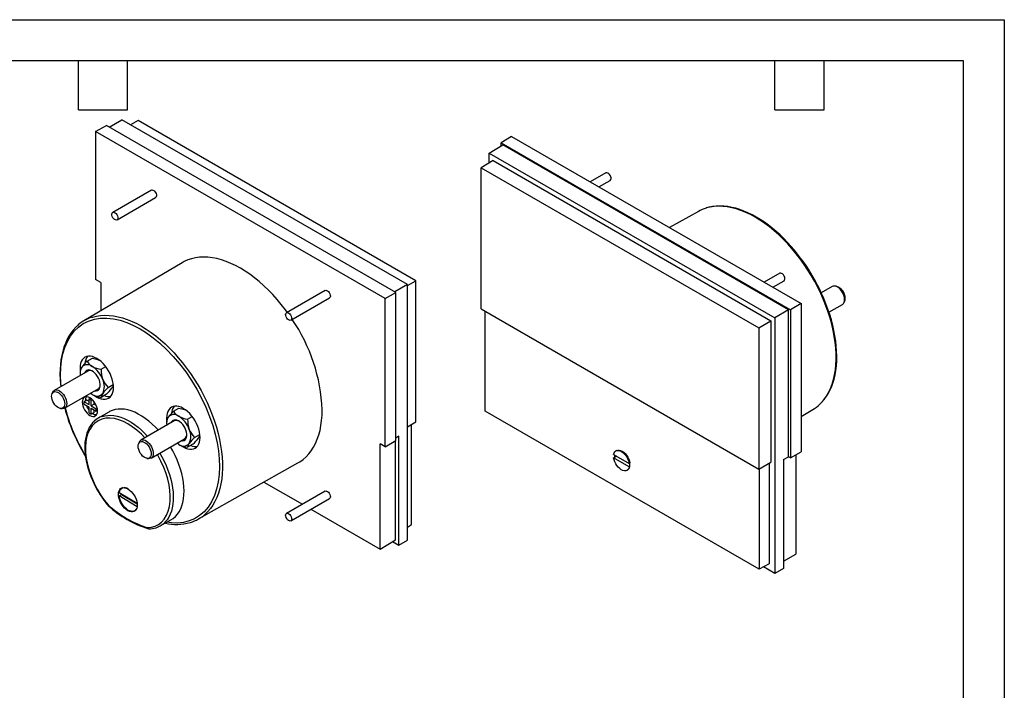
# Model space of a CAD drawing. Header units: millimetres. Extents: x 0 to 419, y 0 to 324.
# Tile 3 of 3: x 190 to 419, y 168 to 324. Entities that reach past the tile are written whole.
import ezdxf

# ---------------------------------------------------------------- set-up
doc = ezdxf.new("R2010")
doc.units = ezdxf.units.MM
doc.header["$LTSCALE"] = 1.5
doc.layers.add('TEXT', color=140, linetype='Continuous', lineweight=25)

msp = doc.modelspace()

# ---------------------------------------------------------------- linework, layer by layer
at = {"color": 7, "linetype": 'Continuous'}
for p, q in [((0.004, 323.854), (419.104, 323.854)), ((419.104, 323.854), (419.104, 0.004))]:
    msp.add_line(p, q, dxfattribs=at)
for p, q in [((210.984, 298.879), (213.978, 300.548)), ((280.347, 262.234), (213.978, 300.548)), ((217.715, 300.403), (215.941, 299.414)), ((282.267, 263.138), (217.715, 300.403)), ((207.847, 297.858), (210.344, 299.249)), ((207.847, 297.858), (207.847, 263.4)), ((275.164, 258.997), (207.847, 297.858)), ((277.617, 260.413), (210.344, 299.249)), ((304.551, 296.676), (302.098, 295.21)), ((304.551, 296.676), (371.868, 257.815)), ((299.368, 292.835), (302.522, 294.72)), ((302.098, 295.21), (369.371, 256.374)), ((302.098, 294.466), (302.098, 295.21)), ((368.947, 256.374), (302.522, 294.72)), ((300.252, 291.1), (297.448, 289.424)), ((299.368, 292.835), (365.737, 254.521)), ((299.368, 290.571), (299.368, 292.835)), ((300.252, 291.1), (364.854, 253.806)), ((297.448, 289.424), (362, 252.159)), ((297.448, 256.607), (297.448, 289.424)), ((326.484, 288.208), (322.852, 286.111)), ((324.852, 284.956), (327.484, 286.476)), ((220.8, 284.206), (211.82, 279.021)), ((212.82, 277.289), (221.8, 282.474)), ((347.97, 279.273), (341.251, 275.49)), ((227.975, 267.337), (205.133, 253.824)), ((209.049, 262.706), (207.847, 263.4)), ((366.896, 264.879), (363.263, 262.782)), ((209.049, 262.706), (209.049, 256.14)), ((280.347, 262.234), (277.405, 260.535)), ((280.347, 262.029), (282.267, 263.138)), ((280.347, 202.781), (280.347, 262.234)), ((282.267, 230.321), (282.267, 263.138)), ((365.263, 261.627), (367.895, 263.147)), ((379.076, 261.807), (376.555, 260.352)), ((380.04, 261.859), (379.671, 261.909)), ((261.211, 260.877), (252.231, 255.693)), ((253.231, 253.961), (262.211, 259.145)), ((275.164, 258.997), (277.617, 260.413)), ((275.164, 224.539), (275.164, 258.997)), ((277.617, 226.005), (277.617, 260.413)), ((297.448, 256.607), (362, 219.342)), ((371.868, 257.815), (369.371, 256.374)), ((371.868, 257.815), (371.868, 223.357)), ((378.343, 255.842), (381.476, 257.65)), ((381.861, 258.114), (382.002, 258.459)), ((298.398, 232.822), (298.398, 256.058)), ((368.947, 256.374), (365.737, 254.521)), ((365.737, 254.521), (365.737, 195.068)), ((368.947, 222.21), (368.947, 256.374)), ((369.371, 256.374), (369.371, 221.965)), ((362, 252.159), (364.854, 253.806)), ((362, 252.159), (362, 219.342)), ((364.854, 253.806), (364.854, 220.932)), ((205.857, 244.424), (207.103, 245.143)), ((204.224, 242.82), (204.241, 242.392)), ((209.123, 242.538), (210.2, 243.16)), ((206.029, 242.143), (198.239, 237.645)), ((204.224, 242.1), (204.224, 241.595)), ((210.756, 238.329), (211.959, 239.024)), ((197.854, 237.182), (197.713, 236.837)), ((200.639, 233.488), (208.429, 237.986)), ((206.345, 235.675), (206.625, 235.837)), ((210.369, 236.725), (209.123, 236.006)), ((205.815, 235.369), (205.179, 235.001)), ((205.179, 234.43), (205.179, 235.001)), ((205.179, 235.001), (206.345, 234.328)), ((205.179, 234.43), (206.345, 233.756)), ((205.461, 235.287), (205.464, 235.166)), ((206.345, 235.062), (205.815, 235.369)), ((206.345, 234.328), (206.345, 235.675)), ((206.345, 235.675), (206.84, 235.389)), ((206.345, 232.409), (206.345, 233.756)), ((206.84, 235.389), (207.044, 235.507)), ((206.84, 234.042), (206.84, 235.389)), ((207.477, 234.409), (206.84, 234.042)), ((206.84, 234.042), (208.007, 233.368)), ((207.477, 234.409), (207.477, 235.025)), ((208.01, 234.101), (207.477, 234.409)), ((225.973, 232.811), (227.219, 233.53)), ((199.675, 233.437), (200.044, 233.387)), ((206.345, 232.409), (206.84, 232.123)), ((206.84, 233.47), (208.007, 232.797)), ((206.84, 232.123), (206.84, 233.47)), ((207.477, 232.49), (206.84, 232.123)), ((207.477, 232.49), (207.477, 233.103)), ((208.007, 233.368), (208.211, 233.486)), ((208.007, 232.797), (208.007, 233.368)), ((208.287, 232.958), (208.007, 232.797)), ((210.884, 232.605), (208.421, 231.148)), ((224.34, 231.207), (224.357, 230.779)), ((229.239, 230.926), (230.315, 231.547)), ((362.111, 196.042), (298.398, 232.822)), ((371.868, 231.571), (374.582, 233.176)), ((226.145, 230.53), (218.355, 226.033)), ((224.34, 230.488), (224.34, 229.982)), ((280.347, 229.173), (282.267, 230.321)), ((281.317, 206.408), (281.317, 229.753)), ((230.872, 226.717), (232.074, 227.411)), ((278.377, 226.958), (277.617, 226.503)), ((278.377, 201.604), (278.377, 226.958)), ((217.969, 225.569), (217.828, 225.224)), ((220.755, 221.876), (228.545, 226.373)), ((230.485, 225.113), (229.239, 224.393)), ((275.164, 224.539), (273.962, 225.233)), ((273.962, 200.736), (273.962, 225.233)), ((275.164, 224.539), (277.617, 226.005)), ((277.599, 202.91), (277.599, 225.994)), ((205.033, 223.036), (205.477, 222.297)), ((328.448, 222.048), (328.271, 221.946)), ((328.276, 222.76), (331.885, 220.647)), ((328.484, 222.027), (328.448, 222.048)), ((329.009, 222.331), (328.484, 222.027)), ((328.955, 223.65), (328.778, 223.548)), ((367.742, 221.539), (368.947, 222.21)), ((369.371, 221.965), (368.947, 222.21)), ((369.371, 221.965), (371.868, 223.357)), ((370.666, 222.687), (370.666, 199.554)), ((219.791, 221.824), (220.16, 221.774)), ((231.745, 207.726), (254.87, 220.749)), ((331.879, 219.833), (328.271, 221.946)), ((331.879, 219.833), (332.056, 219.935)), ((331.885, 220.647), (332.061, 220.749)), ((332.05, 220.556), (331.89, 220.65)), ((332.056, 219.935), (332.02, 219.956)), ((362, 219.342), (364.854, 220.932)), ((364.429, 220.695), (364.429, 197.334)), ((367.742, 221.539), (367.742, 196.185)), ((331.378, 219.045), (331.555, 219.147)), ((362.111, 219.403), (362.111, 196.042)), ((246.986, 216.309), (255.915, 211.154)), ((213.313, 213.098), (213.879, 213.425)), ((217.495, 210.56), (213.313, 213.098)), ((213.331, 213.904), (217.503, 211.372)), ((213.879, 213.425), (217.521, 211.214)), ((214.233, 215.015), (213.913, 214.83)), ((261.211, 214.212), (252.231, 209.027)), ((253.231, 207.295), (262.211, 212.479)), ((216.913, 209.634), (217.233, 209.818)), ((217.511, 210.569), (217.495, 210.56)), ((257.915, 210), (273.962, 200.736)), ((222.875, 206.11), (225.368, 207.514)), ((280.347, 205.829), (281.317, 206.408)), ((220.274, 205.425), (220.165, 205.437)), ((273.962, 200.736), (277.599, 202.91)), ((276.87, 202.474), (278.377, 201.604)), ((278.377, 201.604), (280.347, 202.781)), ((367.742, 197.925), (370.666, 199.554)), ((364.429, 197.334), (362.111, 196.042)), ((365.737, 195.068), (363.098, 196.592)), ((367.742, 196.185), (365.737, 195.068))]:
    msp.add_line(p, q)
at = {"flags": 128}
for points in [[(327.637, 287.278), (327.522, 287.562), (327.354, 287.825), (327.149, 288.041), (326.929, 288.188), (326.713, 288.253), (326.525, 288.228), (326.484, 288.208)], [(220.8, 284.206), (220.931, 284.249), (221.135, 284.229), (221.356, 284.121), (221.571, 283.938), (221.759, 283.695), (221.903, 283.418), (221.987, 283.133), (222.005, 282.868), (221.953, 282.65), (221.837, 282.499), (221.8, 282.474)], [(376.173, 234.375), (376.609, 234.813), (377.219, 235.532), (377.772, 236.323), (378.268, 237.183), (378.705, 238.108), (379.081, 239.097), (379.394, 240.145), (379.645, 241.248), (379.831, 242.404), (379.952, 243.607), (380.008, 244.854), (379.999, 246.141), (379.925, 247.462), (379.785, 248.814), (379.581, 250.191), (379.313, 251.589), (378.982, 253.003), (378.589, 254.428), (378.135, 255.859), (377.623, 257.291), (377.054, 258.719), (376.429, 260.139), (375.752, 261.545), (375.024, 262.932), (374.247, 264.295), (373.426, 265.631), (372.562, 266.933), (371.658, 268.198), (370.718, 269.422), (369.745, 270.599), (368.743, 271.726), (367.714, 272.799), (366.662, 273.814), (365.591, 274.769), (364.505, 275.658), (363.408, 276.48), (362.303, 277.231), (361.194, 277.909), (360.085, 278.511), (358.98, 279.036), (357.882, 279.481), (356.796, 279.846), (355.725, 280.128), (354.674, 280.327), (353.645, 280.442), (352.642, 280.472), (351.669, 280.418), (350.729, 280.28), (349.826, 280.058), (349.802, 280.051)], [(374.682, 263.964), (373.891, 265.283), (373.562, 265.801), (373.003, 266.651), (372.405, 267.516), (371.746, 268.422), (371.039, 269.342), (370.289, 270.264), (369.504, 271.176), (368.686, 272.07), (367.84, 272.94), (366.971, 273.779), (366.08, 274.582), (365.171, 275.346), (364.248, 276.068), (363.314, 276.743), (362.37, 277.369), (361.42, 277.944), (360.466, 278.465), (359.512, 278.931), (358.559, 279.34), (357.609, 279.69), (356.666, 279.98), (355.731, 280.209), (354.806, 280.375), (353.893, 280.477), (352.996, 280.515), (352.114, 280.486), (351.251, 280.39), (350.408, 280.226), (349.872, 280.072)], [(211.666, 278.845), (211.782, 278.996), (211.95, 279.065), (212.155, 279.045), (212.375, 278.937), (212.59, 278.753), (212.779, 278.511), (212.923, 278.234), (213.007, 277.949), (213.024, 277.684), (212.973, 277.466), (212.857, 277.315), (212.689, 277.246), (212.484, 277.266), (212.264, 277.374), (212.049, 277.558), (211.86, 277.8), (211.717, 278.077), (211.632, 278.362), (211.615, 278.627), (211.666, 278.845)], [(252.407, 255.794), (251.957, 256.407), (251.015, 257.622), (250.041, 258.79), (249.039, 259.909), (248.011, 260.974), (246.96, 261.982), (245.892, 262.93), (244.808, 263.814), (243.713, 264.631), (242.611, 265.378), (241.505, 266.054), (240.4, 266.655), (239.297, 267.18), (238.203, 267.627), (237.119, 267.994), (236.051, 268.28), (235, 268.485), (233.972, 268.607), (232.969, 268.646), (231.996, 268.601), (231.054, 268.474), (230.148, 268.265), (229.28, 267.973), (228.453, 267.601), (227.975, 267.337)], [(368.049, 263.949), (367.933, 264.233), (367.765, 264.496), (367.56, 264.712), (367.34, 264.859), (367.125, 264.924), (366.936, 264.899), (366.896, 264.879)], [(376.225, 234.426), (376.466, 234.647), (377.093, 235.34), (377.616, 236.03), (378.093, 236.775), (378.524, 237.574), (378.905, 238.424), (379.238, 239.323), (379.519, 240.267), (379.75, 241.254), (379.93, 242.281), (380.057, 243.345), (380.133, 244.443), (380.156, 245.572), (380.128, 246.728), (380.048, 247.909), (379.916, 249.112), (379.735, 250.331), (379.503, 251.565), (379.223, 252.809), (378.895, 254.058), (378.521, 255.309), (378.104, 256.556), (377.647, 257.791), (377.155, 259.003), (376.641, 260.169), (376.109, 261.291), (375.711, 262.081), (375.3, 262.857), (374.682, 263.964)], [(381.973, 258.753), (381.94, 259.155), (381.843, 259.578), (381.685, 260.008), (381.474, 260.426), (381.216, 260.818), (380.922, 261.168), (380.604, 261.463), (380.272, 261.691), (379.941, 261.843), (379.623, 261.915), (379.33, 261.902), (379.076, 261.807)], [(261.211, 260.877), (261.342, 260.92), (261.546, 260.9), (261.767, 260.793), (261.982, 260.609), (262.17, 260.366), (262.314, 260.089), (262.399, 259.804), (262.416, 259.539), (262.364, 259.321), (262.249, 259.17), (262.211, 259.145)], [(382.002, 258.459), (382.07, 258.685), (382.103, 259.032)], [(199.86, 238.581), (199.782, 239.295), (199.706, 241.196), (199.763, 242.935), (199.949, 244.589), (200.26, 246.146), (200.695, 247.596), (201.281, 248.989), (201.995, 250.243), (202.862, 251.381), (203.853, 252.351), (204.979, 253.157), (206.217, 253.773), (207.554, 254.196), (208.98, 254.42), (210.458, 254.447), (211.999, 254.28), (213.538, 253.936), (215.112, 253.415), (216.636, 252.756), (218.171, 251.943), (219.705, 250.984), (221.23, 249.883), (222.804, 248.587), (224.343, 247.154), (225.884, 245.542), (227.362, 243.809), (228.788, 241.938), (230.125, 239.971), (231.362, 237.926), (232.489, 235.82), (233.48, 233.706), (234.347, 231.567), (235.061, 229.489), (235.647, 227.419), (236.082, 225.467), (236.393, 223.55), (236.579, 221.683), (236.636, 219.876), (236.56, 218.064), (236.344, 216.347), (235.975, 214.687), (235.463, 213.156), (234.798, 211.745), (233.993, 210.493), (233.056, 209.409), (231.994, 208.502), (230.837, 207.792), (229.577, 207.266), (228.269, 206.938), (226.884, 206.79), (225.501, 206.817), (224.394, 206.965)], [(206.975, 254.649), (207.153, 254.704), (208.057, 254.925), (208.997, 255.064), (209.97, 255.117), (210.972, 255.087), (212.001, 254.972), (213.053, 254.773), (214.124, 254.491), (215.21, 254.127), (216.307, 253.681), (217.412, 253.156), (218.521, 252.554), (219.63, 251.876), (220.736, 251.125), (221.833, 250.303), (222.919, 249.414), (223.99, 248.46), (225.041, 247.444), (226.07, 246.371), (227.073, 245.244), (228.046, 244.067), (228.986, 242.843), (229.89, 241.578), (230.754, 240.276), (231.575, 238.94), (232.351, 237.577), (233.079, 236.19), (233.757, 234.784), (234.381, 233.365), (234.951, 231.936), (235.463, 230.504), (235.916, 229.073), (236.309, 227.648), (236.641, 226.234), (236.909, 224.836), (237.113, 223.459), (237.253, 222.107), (237.327, 220.786), (237.336, 219.499), (237.28, 218.252), (237.158, 217.049), (236.972, 215.893), (236.722, 214.79), (236.408, 213.742), (236.032, 212.753), (235.596, 211.828), (235.1, 210.968), (234.546, 210.177), (233.937, 209.458), (233.372, 208.901)], [(252.078, 255.516), (252.193, 255.667), (252.362, 255.736), (252.566, 255.716), (252.787, 255.608), (253.002, 255.424), (253.19, 255.182), (253.334, 254.905), (253.418, 254.62), (253.436, 254.355), (253.384, 254.137), (253.268, 253.986), (253.1, 253.917), (252.896, 253.937), (252.675, 254.045), (252.46, 254.229), (252.271, 254.471), (252.128, 254.748), (252.043, 255.033), (252.026, 255.298), (252.078, 255.516)], [(203.464, 252.549), (203.249, 252.352), (202.622, 251.66), (202.099, 250.97), (201.622, 250.224), (201.191, 249.425), (200.81, 248.575), (200.477, 247.677), (200.196, 246.733), (199.965, 245.746), (199.785, 244.719), (199.658, 243.655), (199.582, 242.557), (199.559, 241.428), (199.587, 240.271), (199.668, 239.09), (199.731, 238.507)], [(207.654, 236.38), (208.113, 236.083), (208.621, 235.829), (209.12, 235.655), (209.601, 235.566), (210.058, 235.563), (210.481, 235.645), (210.863, 235.811), (211.198, 236.059), (211.481, 236.385), (211.706, 236.782), (211.87, 237.243), (211.969, 237.762), (212.002, 238.329), (211.969, 238.935), (211.87, 239.568), (211.706, 240.219), (211.481, 240.876), (211.198, 241.527), (210.863, 242.162), (210.481, 242.771), (210.058, 243.341), (209.601, 243.864), (209.12, 244.331), (208.621, 244.734), (208.113, 245.065), (207.605, 245.32), (207.106, 245.493), (206.625, 245.583), (206.168, 245.586), (205.745, 245.504), (205.363, 245.338), (205.028, 245.09), (204.745, 244.764), (204.52, 244.367), (204.356, 243.905), (204.257, 243.387), (204.224, 242.82)], [(207.103, 245.143), (208.065, 244.913), (208.647, 244.688)], [(207.69, 237.559), (207.989, 237.547), (208.279, 237.618), (208.525, 237.774), (208.718, 238.009), (208.85, 238.315), (208.918, 238.68), (208.918, 239.091), (208.85, 239.534), (208.718, 239.992), (208.525, 240.449), (208.279, 240.889), (207.989, 241.295), (207.665, 241.653), (207.319, 241.95), (206.963, 242.175), (206.611, 242.32), (206.274, 242.38), (205.965, 242.352), (205.696, 242.238), (205.476, 242.042), (205.313, 241.771), (205.291, 241.716)], [(197.612, 236.272), (197.646, 236.617), (197.745, 236.909), (197.905, 237.134), (198.118, 237.283), (198.375, 237.35), (198.666, 237.33), (198.977, 237.226), (199.295, 237.042), (199.606, 236.786), (199.896, 236.468), (200.152, 236.104), (200.365, 235.708), (200.523, 235.298), (200.62, 234.893), (200.653, 234.509), (200.619, 234.163), (200.52, 233.872), (200.361, 233.646), (200.148, 233.497), (199.89, 233.431), (199.599, 233.45), (199.288, 233.554), (198.971, 233.738), (198.66, 233.995), (198.37, 234.312), (198.113, 234.677), (197.901, 235.073), (197.743, 235.482), (197.645, 235.888), (197.612, 236.272)], [(197.854, 237.182), (197.872, 237.225), (198.03, 237.473), (198.242, 237.647), (198.499, 237.741), (198.793, 237.752), (199.111, 237.679), (199.443, 237.525), (199.774, 237.295), (200.092, 236.999), (200.385, 236.648), (200.642, 236.255), (200.852, 235.836), (201.008, 235.407), (201.104, 234.984), (201.136, 234.583), (201.103, 234.22), (201.005, 233.909), (200.848, 233.661), (200.636, 233.487), (200.379, 233.393), (200.085, 233.382), (200.044, 233.387)], [(204.754, 234.879), (204.788, 234.461), (204.889, 234.02), (205.052, 233.573), (205.272, 233.136), (205.54, 232.728), (205.846, 232.363), (206.177, 232.055), (206.522, 231.817), (206.867, 231.657), (207.199, 231.582), (207.504, 231.594), (207.772, 231.693), (207.992, 231.876), (208.155, 232.134), (208.256, 232.459), (208.29, 232.838), (208.256, 233.256), (208.155, 233.697), (207.992, 234.144), (207.772, 234.58), (207.504, 234.989), (207.199, 235.354), (206.867, 235.661), (206.522, 235.9), (206.177, 236.059), (205.846, 236.135), (205.54, 236.123), (205.272, 236.023), (205.052, 235.841), (204.889, 235.582), (204.788, 235.257), (204.754, 234.879)], [(207.052, 236.696), (206.683, 236.937), (206.652, 236.96)], [(227.77, 224.767), (228.229, 224.471), (228.736, 224.216), (229.235, 224.043), (229.717, 223.954), (230.173, 223.95), (230.596, 224.032), (230.979, 224.199), (231.314, 224.447), (231.597, 224.772), (231.822, 225.169), (231.985, 225.631), (232.085, 226.15), (232.118, 226.717), (232.085, 227.322), (231.985, 227.956), (231.822, 228.606), (231.597, 229.263), (231.314, 229.915), (230.979, 230.55), (230.596, 231.158), (230.173, 231.729), (229.717, 232.252), (229.235, 232.719), (228.736, 233.121), (228.229, 233.453), (227.721, 233.707), (227.222, 233.881), (226.74, 233.97), (226.284, 233.974), (225.861, 233.891), (225.479, 233.725), (225.143, 233.477), (224.861, 233.152), (224.636, 232.755), (224.472, 232.293), (224.373, 231.774), (224.34, 231.207), (224.34, 231.207)], [(227.219, 233.53), (228.181, 233.3), (228.763, 233.076)], [(209.357, 231.574), (209.958, 231.736), (210.647, 231.833), (211.368, 231.846), (212.117, 231.777), (212.888, 231.624), (213.677, 231.39), (214.478, 231.076), (215.287, 230.683), (216.099, 230.215), (216.908, 229.673), (217.709, 229.062), (218.498, 228.386), (219.269, 227.648), (219.935, 226.945)], [(222.429, 228.385), (221.791, 229.061), (221.011, 229.811), (220.212, 230.498), (219.401, 231.118), (218.582, 231.667), (217.76, 232.141), (216.941, 232.538), (216.129, 232.855), (215.331, 233.089), (214.551, 233.24), (213.795, 233.306), (213.066, 233.287), (212.371, 233.183), (211.712, 232.994), (211.096, 232.723), (210.884, 232.605)], [(254.87, 220.749), (255.34, 221.032), (256.075, 221.562), (256.762, 222.168), (257.396, 222.848), (257.977, 223.6), (258.502, 224.422), (258.97, 225.31), (259.378, 226.261), (259.726, 227.273), (260.012, 228.342), (260.236, 229.464), (260.396, 230.635), (260.493, 231.853), (260.525, 233.111)], [(207.489, 230.432), (207.131, 230.071), (206.733, 229.564), (206.382, 229.002), (206.08, 228.387), (205.827, 227.724), (205.625, 227.016), (205.475, 226.268), (205.377, 225.483), (205.332, 224.666), (205.338, 223.822), (205.396, 222.954), (205.505, 222.068), (205.662, 221.169), (205.868, 220.262), (206.119, 219.354), (206.411, 218.453), (206.738, 217.574), (207.083, 216.749), (207.405, 216.048), (207.676, 215.499), (208.011, 214.866), (208.285, 214.378)], [(219.309, 226.584), (218.474, 227.451), (217.429, 228.385), (216.38, 229.185), (215.342, 229.848), (214.305, 230.383), (213.256, 230.794), (212.211, 231.066), (211.176, 231.187), (210.185, 231.145), (209.256, 230.935), (208.407, 230.562), (207.653, 230.033), (207.005, 229.361), (206.476, 228.573), (206.062, 227.683), (205.761, 226.708), (205.566, 225.642), (205.479, 224.47), (205.507, 223.203), (205.661, 221.839), (205.94, 220.42), (206.345, 218.966), (206.868, 217.506), (207.498, 216.067), (208.224, 214.67), (209.016, 213.359), (209.867, 212.134), (210.761, 211.005)], [(227.806, 225.947), (228.105, 225.935), (228.395, 226.006), (228.641, 226.162), (228.834, 226.397), (228.966, 226.702), (229.033, 227.067), (229.033, 227.478), (228.966, 227.921), (228.834, 228.38), (228.641, 228.837), (228.395, 229.276), (228.105, 229.683), (227.781, 230.041), (227.435, 230.337), (227.079, 230.562), (226.726, 230.707), (226.39, 230.767), (226.081, 230.74), (225.812, 230.626), (225.592, 230.429), (225.429, 230.158), (225.406, 230.104)], [(218.485, 225.736), (218.775, 225.719), (219.086, 225.617), (219.403, 225.435), (219.715, 225.18), (220.005, 224.863), (220.263, 224.5), (220.476, 224.105), (220.636, 223.695), (220.735, 223.289), (220.769, 222.905), (220.736, 222.558), (220.639, 222.265), (220.481, 222.038), (220.269, 221.887), (220.012, 221.819), (219.722, 221.836), (219.411, 221.938), (219.094, 222.121), (218.783, 222.376), (218.492, 222.692), (218.234, 223.055), (218.021, 223.451), (217.861, 223.86), (217.762, 224.266), (217.728, 224.651), (217.761, 224.997), (217.858, 225.29), (218.016, 225.517), (218.228, 225.668), (218.485, 225.736)], [(218.702, 226.141), (219.005, 226.126), (219.329, 226.027), (219.661, 225.849), (219.99, 225.598), (220.301, 225.283), (220.584, 224.918), (220.828, 224.516), (221.022, 224.092), (221.16, 223.662), (221.237, 223.244), (221.248, 222.854), (221.195, 222.505), (221.079, 222.212), (220.904, 221.987), (220.677, 221.837), (220.407, 221.768), (220.16, 221.774)], [(225.368, 207.514), (225.894, 207.857), (226.409, 208.3), (226.87, 208.819), (227.276, 209.41), (227.623, 210.07), (227.909, 210.795), (228.132, 211.579), (228.291, 212.419), (228.385, 213.307), (228.414, 214.239), (228.376, 215.209), (228.273, 216.211), (228.104, 217.237), (227.872, 218.281), (227.577, 219.337), (227.222, 220.398), (226.808, 221.457), (226.339, 222.507), (225.817, 223.542), (225.284, 224.49)], [(227.168, 225.083), (226.799, 225.324), (226.768, 225.347)], [(219.924, 205.715), (220.818, 205.812), (221.669, 206.055), (222.461, 206.451), (223.186, 207.01), (223.816, 207.722), (224.34, 208.578), (224.744, 209.565), (225.024, 210.66), (225.178, 211.847), (225.206, 213.081), (225.119, 214.354), (224.924, 215.646), (224.623, 216.968), (224.209, 218.336), (223.68, 219.734), (223.032, 221.155), (222.278, 222.554), (222.186, 222.702)], [(222.791, 223.051), (223.263, 222.216), (223.784, 221.196), (224.254, 220.161), (224.67, 219.116), (225.03, 218.068), (225.33, 217.024), (225.57, 215.99), (225.748, 214.973), (225.862, 213.979), (225.912, 213.015), (225.897, 212.086), (225.819, 211.199), (225.676, 210.358), (225.471, 209.57), (225.203, 208.84), (224.876, 208.171), (224.491, 207.568), (224.051, 207.035), (223.754, 206.744)], [(328.276, 222.76), (328.383, 223.097), (328.555, 223.365), (328.785, 223.552), (329.066, 223.653), (329.385, 223.663), (329.732, 223.582), (330.091, 223.412), (330.45, 223.161), (330.795, 222.837), (331.112, 222.455), (331.389, 222.027), (331.616, 221.572), (331.783, 221.106), (331.885, 220.647)], [(328.955, 223.65), (328.962, 223.655), (329.243, 223.755), (329.562, 223.765), (329.908, 223.684), (330.268, 223.514), (330.627, 223.263), (330.972, 222.939), (331.289, 222.557), (331.566, 222.129), (331.793, 221.674), (331.96, 221.208), (332.061, 220.749)], [(331.879, 219.833), (331.773, 219.496), (331.601, 219.229), (331.371, 219.041), (331.09, 218.94), (330.771, 218.93), (330.424, 219.012), (330.065, 219.181), (329.705, 219.433), (329.361, 219.756), (329.044, 220.139), (328.766, 220.566), (328.54, 221.021), (328.373, 221.488), (328.271, 221.946)], [(213.15, 213.456), (213.184, 213.877), (213.283, 214.246), (213.444, 214.553), (213.663, 214.787), (213.933, 214.944), (214.246, 215.016), (214.593, 215.002), (214.962, 214.904), (215.342, 214.722), (215.723, 214.464), (216.092, 214.137), (216.438, 213.75), (216.751, 213.317), (217.022, 212.849), (217.241, 212.361), (217.402, 211.868), (217.501, 211.384), (217.535, 210.926), (217.501, 210.505), (217.402, 210.136), (217.241, 209.829), (217.022, 209.595), (216.751, 209.439), (216.438, 209.366), (216.092, 209.38), (215.723, 209.478), (215.342, 209.66), (214.962, 209.918), (214.593, 210.245), (214.246, 210.632), (213.933, 211.065), (213.663, 211.533), (213.444, 212.021), (213.283, 212.514), (213.184, 212.998), (213.15, 213.456)], [(217.495, 210.56), (217.392, 210.207), (217.228, 209.916), (217.009, 209.696), (216.74, 209.555), (216.431, 209.495), (216.091, 209.519), (215.729, 209.627), (215.358, 209.815), (214.989, 210.076), (214.633, 210.404), (214.301, 210.788), (214.003, 211.217), (213.748, 211.676), (213.544, 212.153), (213.398, 212.632), (213.313, 213.098)], [(213.879, 213.425), (213.868, 213.533), (213.865, 213.58)], [(261.211, 214.212), (261.342, 214.255), (261.546, 214.235), (261.767, 214.127), (261.982, 213.943), (262.17, 213.701), (262.314, 213.424), (262.399, 213.139), (262.416, 212.874), (262.364, 212.656), (262.249, 212.505), (262.211, 212.479)], [(210.761, 211.005), (210.736, 210.943), (210.732, 210.898), (210.744, 210.877)], [(210.744, 210.877), (210.747, 210.87), (210.776, 210.857), (210.863, 210.871), (210.902, 210.889)], [(210.761, 211.005), (210.745, 210.933), (210.75, 210.88), (210.772, 210.844), (210.773, 210.844)], [(252.078, 208.851), (252.193, 209.002), (252.362, 209.071), (252.566, 209.05), (252.787, 208.943), (253.002, 208.759), (253.19, 208.517), (253.334, 208.24), (253.418, 207.955), (253.436, 207.69), (253.384, 207.471), (253.268, 207.32), (253.1, 207.252), (252.896, 207.272), (252.675, 207.379), (252.46, 207.563), (252.271, 207.806), (252.128, 208.083), (252.043, 208.368), (252.026, 208.633), (252.078, 208.851)]]:
    msp.add_lwpolyline(points, dxfattribs=at)
for centre, radius, start, end in [((327.037, 286.977), 0.672, 311.76473, 26.59774), ((352.383, 271.428), 9.001, 106.66281, 119.35628), ((367.448, 263.648), 0.672, 311.76473, 26.59774), ((379.165, 259.054), 2.938, 359.56014, 72.66862), ((380.795, 258.621), 1.186, 305.05849, 6.41811), ((209.701, 246.1), 8.972, 107.68501, 133.56669), ((220.448, 231.485), 40.11, 2.3236, 34.3944), ((208.396, 243.73), 3.026, 142.73139, 176.31155), ((207.073, 241.573), 2.857, 149.82216, 189.1887), ((205.914, 241.929), 1.698, 140.51722, 174.22878), ((213.226, 236.626), 10.729, 133.38339, 143.49102), ((205.94, 241.866), 1.759, 50.75183, 139.4672), ((208.612, 245.983), 3.166, 209.51667, 240.48954), ((203.741, 238.059), 6.139, 20.22711, 57.36203), ((210.056, 248.79), 6.321, 241.62564, 261.50819), ((206.52, 241.076), 1.174, 57.92775, 114.70305), ((215.515, 242.357), 6.395, 178.37492, 199.89153), ((207.774, 238.932), 1.151, 304.67096, 2.68748), ((214.356, 242.118), 5.226, 201.74955, 226.4618), ((206.235, 238.548), 3.652, 333.43643, 26.56357), ((218.684, 230.037), 11.473, 133.71182, 143.16259), ((202.441, 245.018), 11.473, 313.71181, 323.16259), ((210.256, 239.249), 1.761, 320.95593, 344.60906), ((206.988, 235.354), 1.528, 149.10044, 182.53414), ((208.165, 238.058), 1.759, 230.75183, 319.4672), ((210.147, 242.529), 6.603, 242.05402, 261.07981), ((210.942, 235.781), 1.833, 141.78933, 172.95666), ((210.964, 238.997), 2.787, 246.80309, 278.3647), ((241.92, 244.544), 42.699, 194.97918, 210.24563), ((239.64, 243.5), 40.118, 194.33779, 211.54441), ((209.67, 235.676), 4.262, 201.26637, 218.73139), ((228.512, 232.117), 3.026, 142.73139, 176.31155), ((369.966, 240.958), 9.048, 300.67091, 313.31231), ((208.084, 233.654), 1.669, 234.95572, 269.66662), ((210.906, 226.946), 4.881, 108.51238, 133.55685), ((227.188, 229.961), 2.857, 149.82216, 189.1887), ((226.029, 230.317), 1.698, 140.51722, 174.22878), ((233.342, 225.014), 10.729, 133.38339, 143.49102), ((226.055, 230.254), 1.759, 50.75183, 139.4672), ((228.727, 234.371), 3.166, 209.51667, 240.48954), ((223.857, 226.446), 6.139, 20.22711, 57.36203), ((230.172, 237.177), 6.321, 241.62564, 261.50819), ((226.636, 229.464), 1.174, 57.92775, 114.70305), ((235.631, 230.744), 6.395, 178.37492, 199.89153), ((227.89, 227.32), 1.151, 304.67096, 2.68748), ((234.471, 230.505), 5.226, 201.74955, 226.4618), ((226.351, 226.935), 3.652, 333.43643, 26.56357), ((238.8, 218.424), 11.473, 133.71182, 143.16259), ((230.372, 227.636), 1.761, 320.95593, 344.60906), ((218.792, 225.27), 0.875, 95.89661, 160.05475), ((228.281, 226.445), 1.759, 230.75183, 319.4672), ((230.263, 230.916), 6.603, 242.05402, 261.07981), ((231.058, 224.168), 1.833, 141.78933, 172.95666), ((231.08, 227.384), 2.787, 246.80309, 278.3647), ((222.557, 233.405), 11.473, 313.71181, 323.16259), ((331.003, 222.431), 2.551, 175.04247, 189.10543), ((330.95, 220.086), 1.117, 302.79955, 352.26074), ((329.691, 220.378), 2.367, 349.74393, 9.5347), ((228.154, 225.727), 22.882, 209.73524, 220.46404), ((214.579, 213.726), 1.261, 50.66033, 171.88673), ((227.241, 228.972), 24.38, 227.46979, 252.53559), ((227.539, 229.088), 24.778, 227.41681, 252.66838), ((227.333, 215.558), 8.988, 286.50829, 312.21108), ((220.486, 210.352), 4.868, 286.96692, 312.17491), ((226.668, 217.733), 11.262, 256.60784, 286.23026), ((220.33, 205.823), 0.42, 194.90725, 246.92916), ((220.243, 205.747), 0.32, 185.74468, 254.7319), ((220.242, 210.519), 5.099, 270.36022, 288.23229)]:
    msp.add_arc(centre, radius, start, end)
at = {"layer": 'TEXT'}
for p, q in [((9.525, 314.325), (409.575, 314.325)), ((203.835, 302.895), (203.835, 314.325)), ((215.265, 302.895), (215.265, 314.325)), ((365.76, 302.895), (365.76, 314.325)), ((377.19, 302.895), (377.19, 314.325)), ((409.575, 314.325), (409.575, 9.525)), ((203.835, 302.895), (215.265, 302.895)), ((365.76, 302.895), (377.19, 302.895))]:
    msp.add_line(p, q, dxfattribs=at)

doc.saveas('drawing.dxf')
